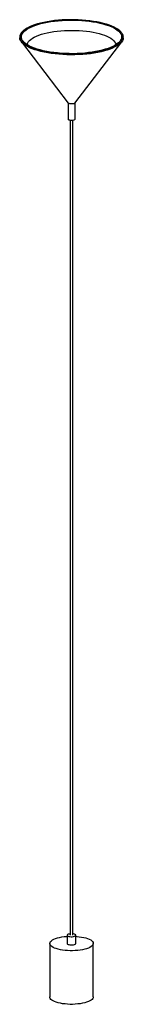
# Paper-space layout '_Dimétrica' of a CAD drawing. Header units: millimetres. Extents: x -60 to 60, y -1031 to 95.
import ezdxf

# ---------------------------------------------------------------- set-up
doc = ezdxf.new("R2010")
doc.units = ezdxf.units.MM

psp = doc.layouts.new('_Dimétrica')

# ---------------------------------------------------------------- linework, layer by layer
at = {"color": 7, "linetype": 'Continuous', "lineweight": 25}
for p, q in [((-57.6, 69.8), (-3.9, -0.3)), ((3.9, -0.3), (57.6, 69.8)), ((-4, -0.2), (-4, -18.9)), ((4, -18.9), (4, -0.2)), ((-1.5, -20.1), (-1.5, -952.2)), ((1.5, -952.2), (1.5, -20.1)), ((-5, -952.2), (-5, -961.7)), ((5, -961.7), (5, -952.2)), ((-25, -961.7), (-25, -1022.9)), ((25, -1022.9), (25, -961.7))]:
    psp.add_line(p, q, dxfattribs=at)
at = {"color": 7, "linetype": 'Continuous', "lineweight": 25, "flags": 128}
for points in [[(20.4, 93.4), (24.5, 92.8), (28.5, 92.1), (32.4, 91.3), (36, 90.4), (39.4, 89.4), (42.6, 88.3), (45.5, 87.2), (48.1, 86), (50.4, 84.7), (52.5, 83.3), (54.2, 81.9), (55.5, 80.5), (56.5, 79), (57.2, 77.5), (57.5, 76), (57.5, 74.5), (57.1, 73), (56.4, 71.5), (55.3, 70.1), (53.8, 68.6), (52.1, 67.3), (50, 65.9), (47.6, 64.6), (44.9, 63.4), (42, 62.3), (38.7, 61.2), (35.3, 60.3), (31.6, 59.4), (27.7, 58.6), (23.7, 57.9), (19.5, 57.4), (15.2, 56.9), (10.8, 56.6), (6.3, 56.4), (1.8, 56.2), (-2.7, 56.3), (-7.2, 56.4), (-11.7, 56.6), (-16.1, 57), (-20.4, 57.5), (-24.5, 58.1), (-28.5, 58.8), (-32.4, 59.6), (-36, 60.5), (-39.4, 61.4), (-42.6, 62.5), (-45.5, 63.7), (-48.1, 64.9), (-50.4, 66.2), (-52.5, 67.5), (-54.2, 68.9), (-55.5, 70.4), (-56.5, 71.8), (-57.2, 73.3), (-57.5, 74.8), (-57.5, 76.3), (-57.1, 77.8), (-56.4, 79.3), (-55.3, 80.8), (-53.8, 82.2), (-52.1, 83.6), (-50, 84.9), (-47.6, 86.2), (-44.9, 87.4), (-42, 88.6), (-38.7, 89.6), (-35.3, 90.6), (-31.6, 91.5), (-27.7, 92.2), (-23.7, 92.9), (-19.5, 93.5), (-15.2, 93.9), (-10.8, 94.3), (-6.3, 94.5), (-1.8, 94.6), (2.7, 94.6), (7.2, 94.5), (11.7, 94.2), (16.1, 93.8), (20.4, 93.4)], [(20.9, 93.8), (16.5, 94.3), (12.1, 94.7), (7.6, 94.9), (3, 95.1), (-1.6, 95.1), (-6.1, 95), (-10.7, 94.8), (-15.1, 94.4), (-19.5, 94), (-23.8, 93.4), (-27.9, 92.8), (-31.8, 92), (-35.6, 91.1), (-39.1, 90.2), (-42.4, 89.1), (-45.5, 88), (-48.3, 86.8), (-50.8, 85.5), (-52.9, 84.1), (-54.7, 82.9)], [(53, 84.1), (51.5, 85.1), (49.1, 86.4), (46.4, 87.6), (43.4, 88.8), (40.2, 89.8), (36.7, 90.8), (33, 91.7), (29.2, 92.5), (25.1, 93.2), (20.9, 93.8)], [(-50.8, 66.4), (-50.7, 67.2), (-50.2, 68.6), (-49.4, 70), (-48.2, 71.3), (-46.7, 72.6), (-44.9, 73.9), (-42.8, 75.1), (-40.3, 76.3), (-37.6, 77.4), (-34.6, 78.4), (-31.3, 79.3), (-27.9, 80.2), (-24.2, 80.9), (-20.4, 81.5), (-16.5, 82), (-12.4, 82.4), (-8.2, 82.7), (-4, 82.9), (0.3, 82.9), (4.5, 82.9), (8.7, 82.7), (12.9, 82.4), (17, 82), (20.9, 81.4), (24.7, 80.8), (28.3, 80.1), (31.8, 79.2), (35, 78.3), (37.9, 77.3), (40.6, 76.2), (43, 75), (45.2, 73.8), (46.9, 72.5), (48.4, 71.1), (49.5, 69.8), (50.3, 68.4), (50.7, 67), (50.8, 66.4)], [(59.4, 74.9), (59.4, 74.1), (59.1, 72.5), (58.4, 71), (57.4, 69.5), (56, 68), (54.3, 66.6), (52.3, 65.2), (49.9, 63.9), (47.2, 62.7), (44.3, 61.5), (41.1, 60.4), (37.7, 59.3), (34, 58.4), (30.1, 57.6), (26, 56.9), (21.8, 56.2), (17.5, 55.7), (13, 55.3), (8.5, 55.1), (3.9, 54.9), (-0.7, 54.9), (-5.3, 54.9), (-9.9, 55.1), (-14.4, 55.5), (-18.8, 55.9), (-23.2, 56.4), (-27.3, 57.1), (-31.3, 57.8), (-35.2, 58.7), (-38.8, 59.7), (-42.1, 60.7), (-45.3, 61.8), (-48.1, 63), (-50.7, 64.3), (-52.9, 65.7), (-54.9, 67.1), (-56.5, 68.5), (-57.7, 70), (-58.7, 71.5), (-59.2, 73), (-59.4, 74.5)], [(-56.9, 70.2), (-56.1, 69.3), (-54.5, 67.9), (-52.6, 66.5), (-50.3, 65.1), (-47.8, 63.9), (-45, 62.7), (-41.9, 61.5), (-38.5, 60.5), (-34.9, 59.6), (-31.1, 58.7), (-27.1, 57.9), (-23, 57.3), (-18.7, 56.8), (-14.3, 56.3), (-9.8, 56), (-5.3, 55.8), (-0.7, 55.7), (3.9, 55.8), (8.4, 55.9), (12.9, 56.2), (17.3, 56.6), (21.7, 57.1), (25.8, 57.7), (29.9, 58.5), (33.7, 59.3), (37.4, 60.2), (40.8, 61.2), (44, 62.3), (46.9, 63.5), (49.6, 64.7), (51.9, 66), (53.9, 67.4), (55.6, 68.8), (57, 70.3), (57.6, 71.1)], [(3.9, -0.3), (3.8, -0.4), (3.3, -0.7), (2.5, -1), (1.5, -1.2), (0.3, -1.3), (-0.8, -1.3), (-2, -1.2), (-2.9, -0.9), (-3.6, -0.6), (-3.9, -0.3)], [(3.9, -0.3), (3.8, -0.4), (3.3, -0.7), (2.5, -1), (1.5, -1.2), (0.3, -1.3), (-0.8, -1.3), (-2, -1.2), (-2.9, -0.9), (-3.6, -0.6), (-3.9, -0.3)], [(4, -18.9), (3.8, -19.2), (3.3, -19.6), (2.5, -19.9), (1.5, -20.1), (0.3, -20.2), (-0.8, -20.2), (-2, -20), (-2.9, -19.8), (-3.6, -19.4), (-3.9, -19.1), (-4, -18.9)], [(8.8, -953.9), (11.5, -954.3), (14.1, -954.8), (16.4, -955.4), (18.5, -956.1), (20.4, -956.8), (22, -957.7), (23.2, -958.6), (24.2, -959.5), (24.7, -960.5), (25, -961.5), (24.9, -962.5), (24.4, -963.4), (23.6, -964.4), (22.5, -965.3), (21.1, -966.2), (19.3, -967), (17.3, -967.7), (15.1, -968.3), (12.6, -968.9), (9.9, -969.3), (7.2, -969.6), (4.3, -969.9), (1.3, -970), (-1.6, -970), (-4.6, -969.9), (-7.4, -969.6), (-10.2, -969.3), (-12.8, -968.8), (-15.3, -968.3), (-17.5, -967.6), (-19.5, -966.9), (-21.2, -966.1), (-22.6, -965.2), (-23.7, -964.3), (-24.5, -963.3), (-24.9, -962.4), (-25, -961.4), (-24.7, -960.4), (-24.1, -959.4), (-23.1, -958.5), (-21.8, -957.6), (-20.2, -956.8), (-18.3, -956), (-16.2, -955.3), (-13.8, -954.7), (-11.3, -954.2), (-8.6, -953.8), (-5.7, -953.6), (-5, -953.5)], [(-1.5, -950.6), (-1.6, -950.7), (-2.8, -950.9), (-3.8, -951.2), (-4.5, -951.5), (-4.9, -952), (-5, -952.4), (-4.6, -952.9), (-3.9, -953.3), (-3, -953.6), (-1.8, -953.8)], [(-1.8, -953.8), (-0.4, -953.9), (0.9, -953.9), (2.2, -953.7), (3.3, -953.5), (4.2, -953.1), (4.8, -952.7), (5, -952.3), (4.8, -951.8), (4.3, -951.4), (3.5, -951), (2.4, -950.8), (1.5, -950.6)], [(5, -953.5), (6, -953.6), (8.8, -953.9)], [(-5, -961.7), (-5, -961.9), (-4.6, -962.3), (-3.9, -962.7), (-3, -963), (-1.8, -963.2)], [(-1.8, -963.2), (-0.4, -963.3), (0.9, -963.3), (2.2, -963.2), (3.3, -962.9), (4.2, -962.6), (4.8, -962.1), (5, -961.7), (5, -961.7)], [(25, -1022.9), (24.9, -1023.7), (24.4, -1024.7), (23.6, -1025.7), (22.5, -1026.6), (21.1, -1027.4), (19.3, -1028.2), (17.3, -1029), (15.1, -1029.6), (12.6, -1030.1), (9.9, -1030.6), (7.2, -1030.9), (4.3, -1031.2), (1.3, -1031.3), (-1.6, -1031.3), (-4.6, -1031.1), (-7.4, -1030.9), (-10.2, -1030.6), (-12.8, -1030.1), (-15.3, -1029.5), (-17.5, -1028.9), (-19.5, -1028.2), (-21.2, -1027.4), (-22.6, -1026.5), (-23.7, -1025.6), (-24.5, -1024.6), (-24.9, -1023.6), (-25, -1022.9)]]:
    psp.add_lwpolyline(points, dxfattribs=at)
at = {"color": 8, "linetype": 'Continuous', "lineweight": 25, "flags": 128}
for points in [[(-54.7, 82.9), (-54.8, 82.7), (-56.3, 81.3), (-57.5, 79.8), (-58.4, 78.3), (-58.9, 76.8), (-59, 75.3), (-58.8, 73.8), (-58.3, 72.2), (-57.4, 70.8), (-56.9, 70.2)], [(57.6, 71.1), (58, 71.8), (58.7, 73.3), (59, 74.8), (59, 76.3), (58.6, 77.8), (57.9, 79.4), (56.8, 80.8), (55.3, 82.3), (53.6, 83.7), (53, 84.1)]]:
    psp.add_lwpolyline(points, dxfattribs=at)
at = {"color": 7, "linetype": 'Continuous', "lineweight": 25}
for points, knots in [([(-55, 82.7), (-55.2, 82.6), (-56, 81.9), (-57.1, 80.8), (-58.2, 79.3), (-59, 77.8), (-59.4, 76.3), (-59.6, 75.3), (-59.5, 74.8), (-59.5, 74.7)], [0, 0, 0, 0, 0.0763222, 0.2610129, 0.4453423, 0.6286268, 0.8100334, 0.9892339, 1, 1, 1, 1]), ([(59.5, 75.2), (59.5, 75.6), (59.4, 76.5), (58.9, 78), (58.1, 79.4), (57, 80.9), (55.6, 82.3), (54.3, 83.3), (53.4, 83.9), (53.2, 84.1)], [0, 0, 0, 0, 0.142151, 0.29979, 0.458658, 0.619401, 0.781705, 0.944888, 1, 1, 1, 1])]:
    psp.add_open_spline(points, degree=3, knots=knots, dxfattribs=at)

doc.saveas('drawing.dxf')
